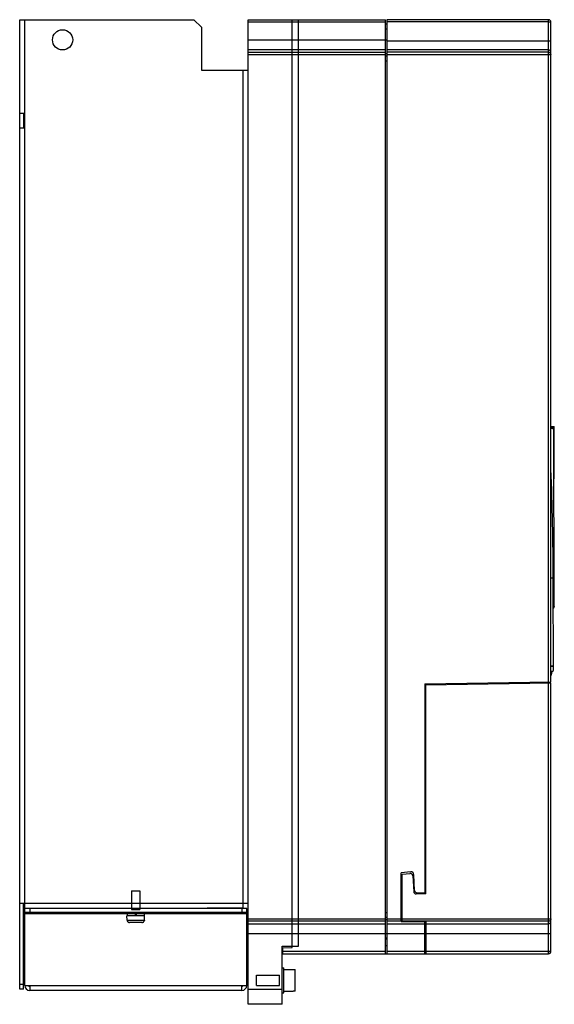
# Model space of a CAD drawing. Header units: millimetres. Extents: x 63 to 275, y 38 to 428.
import ezdxf

# ---------------------------------------------------------------- set-up
doc = ezdxf.new("R2010")
doc.units = ezdxf.units.MM
doc.header["$LTSCALE"] = 30.279005
doc.layers.get('0').update_dxf_attribs({"linetype": 'CONTINUOUS'})

msp = doc.modelspace()

# ---------------------------------------------------------------- linework, layer by layer
at = {"color": 7}
for p, q in [((62.84, 43.81), (62.84, 427.81)), ((62.84, 427.81), (131.84, 427.81)), ((64.84, 45.31), (64.84, 427.81)), ((131.84, 427.81), (134.84, 424.81)), ((153.34, 37.81), (153.34, 427.81)), ((153.34, 427.81), (207.84, 427.81)), ((207.84, 426.81), (153.34, 426.81)), ((170.84, 60.27), (170.84, 427.81)), ((173.34, 60.8), (173.34, 427.81)), ((207.84, 57.81), (207.84, 427.81)), ((207.84, 426.16), (208.34, 426.15)), ((208.34, 427.81), (208.34, 57.81)), ((272.33, 427.81), (208.34, 427.81)), ((272.33, 426.9), (208.34, 426.9)), ((272.33, 165.58), (272.33, 427.81)), ((273.34, 165.6), (273.34, 426.81)), ((134.84, 424.81), (134.84, 407.81)), ((208.34, 424.11), (207.84, 424.11)), ((153.34, 419.87), (208.34, 419.87)), ((208.34, 419.46), (272.33, 419.46)), ((207.84, 415.89), (153.34, 415.89)), ((153.34, 414.89), (207.84, 414.89)), ((207.84, 413.89), (153.34, 413.89)), ((208.35, 414.24), (207.84, 414.25)), ((207.84, 413.46), (208.34, 413.45)), ((272.33, 415.83), (208.34, 415.83)), ((272.33, 414.89), (208.34, 414.89)), ((273.34, 413.89), (208.34, 413.89)), ((273.33, 414.02), (273.34, 413.89)), ((208.34, 411.42), (207.84, 411.42)), ((134.84, 407.81), (153.28, 407.81)), ((151.34, 75.87), (151.34, 407.81)), ((153.28, 407.81), (153.28, 77.81)), ((62.84, 390.81), (64.84, 390.81)), ((64.34, 390.81), (64.34, 384.81)), ((64.84, 384.81), (62.84, 384.81)), ((273.34, 266.61), (274.64, 266.61)), ((274.08, 266.41), (273.34, 266.44)), ((274.69, 195.5), (274.55, 265.91)), ((274.64, 245.91), (274.64, 266.61)), ((274.67, 253.83), (274.64, 255.56)), ((274.64, 253.83), (274.67, 253.83)), ((274.59, 245.91), (274.64, 245.91)), ((274.67, 207.96), (274.37, 207.94)), ((274.67, 207.95), (274.37, 207.94)), ((274.38, 201.64), (274.37, 207.94)), ((274.27, 206.64), (273.34, 206.64)), ((274.34, 170.18), (274.27, 206.64)), ((274.68, 201.65), (274.38, 201.64)), ((274.38, 201.64), (274.68, 201.63)), ((274.47, 194.87), (274.29, 194.64)), ((273.34, 171.87), (274.34, 171.89)), ((273.34, 171.67), (274.34, 171.69)), ((273.87, 169.68), (273.34, 169.65)), ((223.34, 164.73), (273.34, 165.6)), ((223.34, 164.73), (223.34, 81.96)), ((223.84, 164.3), (273.34, 165.16)), ((223.84, 81.51), (223.84, 164.3)), ((269.84, 165.1), (269.84, 165.54)), ((272.34, 57.81), (272.34, 165.14)), ((273.34, 58.81), (273.34, 165.16)), ((217.8, 90.26), (213.99, 89.86)), ((213.99, 70.55), (213.99, 89.86)), ((214.34, 89.31), (217.51, 89.64)), ((214.34, 70.58), (214.34, 89.31)), ((218.61, 88.71), (218.99, 82.45)), ((219.34, 82.85), (218.96, 89.28)), ((107.19, 82.81), (110.49, 82.81)), ((107.19, 82.81), (107.19, 75.31)), ((110.49, 82.81), (110.49, 75.31)), ((220.29, 81.96), (223.84, 81.96)), ((223.84, 81.51), (219.99, 81.51)), ((62.84, 77.81), (153.28, 77.81)), ((64.34, 43.81), (64.34, 77.81)), ((152.84, 75.81), (64.84, 75.81)), ((64.84, 74.31), (152.84, 74.31)), ((66.84, 75.81), (66.84, 74.31)), ((104.84, 74.31), (104.84, 73.81)), ((107.19, 75.31), (110.49, 75.31)), ((112.84, 74.31), (112.84, 73.81)), ((151.34, 75.87), (137.14, 75.87)), ((137.14, 75.81), (137.14, 75.87)), ((150.84, 75.81), (150.84, 74.31)), ((152.84, 45.31), (152.84, 75.81)), ((207.84, 74.2), (208.34, 74.2)), ((64.84, 73.81), (152.84, 73.81)), ((112.34, 72.81), (105.34, 72.81)), ((105.38, 71.19), (105.34, 72.81)), ((105.38, 71.19), (112.31, 71.19)), ((105.38, 71.19), (105.4, 71.01)), ((105.4, 71.01), (105.42, 71.01)), ((105.49, 73.81), (105.49, 72.81)), ((111.28, 70.21), (106.41, 70.21)), ((108.59, 73.81), (108.59, 72.81)), ((109.09, 72.81), (109.09, 73.81)), ((112.19, 73.81), (112.19, 72.81)), ((112.26, 71.01), (112.29, 71.01)), ((112.31, 71.19), (112.29, 71.01)), ((112.31, 71.19), (112.34, 72.81)), ((153.34, 71.73), (207.84, 71.73)), ((207.84, 70.73), (153.34, 70.73)), ((208.34, 72.16), (207.84, 72.15)), ((207.84, 71.37), (208.35, 71.38)), ((208.34, 71.73), (213.99, 71.73)), ((213.99, 70.73), (208.34, 70.73)), ((213.99, 70.55), (223.34, 70.55)), ((214.34, 71.73), (273.34, 71.73)), ((272.34, 70.73), (214.34, 70.73)), ((223.84, 70.57), (214.34, 70.58)), ((223.34, 57.81), (223.34, 70.55)), ((223.84, 70.57), (223.84, 57.81)), ((153.34, 69.73), (207.84, 69.73)), ((208.34, 69.73), (223.34, 69.73)), ((223.84, 69.73), (272.34, 69.73)), ((273.34, 65.74), (153.34, 65.74)), ((207.84, 64.09), (208.34, 64.1)), ((208.34, 63.66), (207.84, 63.66)), ((223.34, 64.58), (223.84, 64.58)), ((223.34, 64.53), (223.84, 64.53)), ((223.84, 62.35), (223.34, 62.43)), ((166.85, 60.8), (173.34, 60.8)), ((166.85, 37.81), (166.85, 60.8)), ((167.04, 60.2), (170.84, 60.27)), ((167.04, 60.2), (167.04, 57.81)), ((167.04, 58.81), (207.84, 58.81)), ((208.34, 60.96), (207.84, 60.96)), ((208.34, 58.81), (223.34, 58.81)), ((223.84, 60.93), (223.34, 60.92)), ((223.84, 58.81), (273.34, 58.81)), ((167.04, 57.81), (272.34, 57.81)), ((166.85, 52.21), (167.54, 52.21)), ((167.54, 42.41), (167.54, 52.21)), ((167.54, 51.61), (171.24, 51.61)), ((171.24, 51.59), (171.24, 51.61)), ((171.24, 51.59), (171.94, 51.59)), ((171.94, 43.03), (171.94, 51.59)), ((156.74, 49.41), (165.84, 49.41)), ((156.74, 45.21), (156.74, 49.41)), ((165.84, 45.21), (165.84, 49.41)), ((62.84, 45.81), (64.34, 45.81)), ((64.34, 43.81), (62.84, 43.81)), ((64.84, 45.31), (152.84, 45.31)), ((66.84, 45.31), (66.84, 43.31)), ((150.84, 43.31), (66.84, 43.31)), ((150.84, 43.31), (150.84, 45.31)), ((153.34, 43.81), (166.85, 43.81)), ((156.74, 45.21), (165.84, 45.21)), ((167.54, 43.01), (171.24, 43.01)), ((171.94, 43.03), (171.24, 43.03)), ((171.24, 43.01), (171.24, 43.03)), ((166.85, 42.41), (167.54, 42.41)), ((166.85, 37.81), (153.34, 37.81))]:
    msp.add_line(p, q, dxfattribs=at)
msp.add_circle((79.84, 419.81), 4, dxfattribs=at)
for centre, radius, start, end in [((272.33, 426.79), 1.02, 0.7785, 90), ((272.33, 413.87), 1.02, 45.5928, 90.0175), ((274.05, 265.91), 0.5, 0.1151, 87.1169), ((-851.53, 204.38), 1125.8, 0.11513, 2.31066), ((273.69, 195.49), 1, 321.4553, 0.1151), ((269.42, 169.64), 4.13, 341.9929, 0.2788), ((273.25, 168.39), 0.3, 289.2927, 341.9346), ((269.44, 169.63), 4.31, 341.9346, 0.4637), ((273.84, 170.18), 0.5, 273.1151, 0.1128), ((217.91, 89.22), 1.05, 3.3901, 96.1373), ((217.61, 88.65), 1, 3.4515, 96.009), ((219.99, 82.51), 1, 183.4515, 270), ((220.29, 82.91), 0.948, 183.3901, 270), ((106.4, 71.21), 0.997, 191.6303, 211.5082), ((106.41, 71.21), 1, 211.5418, 225.315), ((106.41, 71.21), 1, 225.3389, 231.0153), ((106.41, 71.22), 1.01, 231.0142, 236.5704), ((106.41, 71.22), 1.01, 236.5927, 254.1193), ((106.41, 71.23), 1.02, 254.1112, 258.8877), ((106.41, 71.24), 1.03, 258.9063, 269.9909), ((111.28, 71.24), 1.03, 270.009, 281.0938), ((111.28, 71.23), 1.02, 281.1124, 285.8889), ((111.28, 71.22), 1.01, 285.8718, 303.4163), ((111.28, 71.22), 1.01, 303.4301, 308.9855), ((111.28, 71.21), 1, 308.9843, 314.6616), ((111.28, 71.21), 1, 314.6853, 328.458), ((111.29, 71.21), 0.997, 328.4916, 348.3693), ((272.34, 58.81), 1, 270, 360), ((66.84, 45.31), 2, 180, 270), ((66.84, 45.31), 0.5, 180, 270), ((150.84, 45.31), 2, 270, 360), ((150.84, 45.31), 0.5, 270, 360)]:
    msp.add_arc(centre, radius, start, end, dxfattribs=at)
for points, knots in [([(273.34, 426.81), (273.34, 426.82), (273.31, 426.83), (273.25, 426.85), (273.16, 426.86), (272.98, 426.88), (272.69, 426.89), (272.46, 426.9), (272.33, 426.9)], [0, 0, 0, 0, 0.027063, 0.08707, 0.180585, 0.304351, 0.624307, 1, 1, 1, 1]), ([(272.33, 419.46), (272.46, 419.46), (272.7, 419.46), (272.98, 419.44), (273.16, 419.43), (273.26, 419.41), (273.31, 419.4), (273.34, 419.38), (273.34, 419.37)], [0, 0, 0, 0, 0.378484, 0.699843, 0.823435, 0.916104, 0.974608, 1, 1, 1, 1]), ([(273.34, 414.81), (273.34, 415.07), (273.13, 415.61), (272.59, 415.83), (272.33, 415.83)], [0, 0, 0, 0, 0.499326, 1, 1, 1, 1]), ([(273.45, 265.97), (273.54, 265.97), (273.69, 265.96), (273.92, 265.95), (274.1, 265.94), (274.26, 265.93), (274.37, 265.92), (274.44, 265.92), (274.48, 265.92), (274.51, 265.91), (274.53, 265.91), (274.54, 265.91), (274.55, 265.91), (274.55, 265.91)], [0, 0, 0, 0, 0.229538, 0.430917, 0.602903, 0.744611, 0.85559, 0.899423, 0.935416, 0.963516, 0.983673, 0.995838, 1, 1, 1, 1]), ([(274.69, 195.5), (274.69, 195.49), (274.68, 195.48), (274.66, 195.45), (274.63, 195.41), (274.59, 195.35), (274.53, 195.28), (274.43, 195.16), (274.35, 195.07), (274.29, 195)], [0, 0, 0, 0, 0.025227, 0.078785, 0.161469, 0.273349, 0.413966, 0.582744, 1, 1, 1, 1]), ([(273.53, 168.3), (273.53, 168.3), (273.53, 168.3), (273.53, 168.3), (273.52, 168.3), (273.51, 168.31), (273.49, 168.31), (273.47, 168.32), (273.44, 168.33), (273.4, 168.34), (273.37, 168.35), (273.34, 168.36)], [0, 0, 0, 0, 0.005782, 0.022638, 0.049951, 0.087089, 0.188313, 0.321257, 0.479784, 0.653439, 1, 1, 1, 1]), ([(273.34, 71.73), (273.34, 71.6), (273.29, 71.33), (273.07, 71), (272.74, 70.78), (272.47, 70.73), (272.34, 70.73)], [0, 0, 0, 0, 0.24956, 0.499377, 0.74956, 1, 1, 1, 1]), ([(272.34, 69.73), (272.47, 69.73), (272.74, 69.78), (273.07, 70), (273.29, 70.33), (273.34, 70.59), (273.34, 70.72)], [0, 0, 0, 0, 0.25044, 0.500623, 0.75044, 1, 1, 1, 1])]:
    msp.add_open_spline(points, degree=3, knots=knots, dxfattribs=at)
msp.add_open_spline([(273.04, 414.6), (273.2, 414.45), (273.3, 414.23), (273.33, 414.02)], degree=3, dxfattribs=at)

doc.saveas('drawing.dxf')
